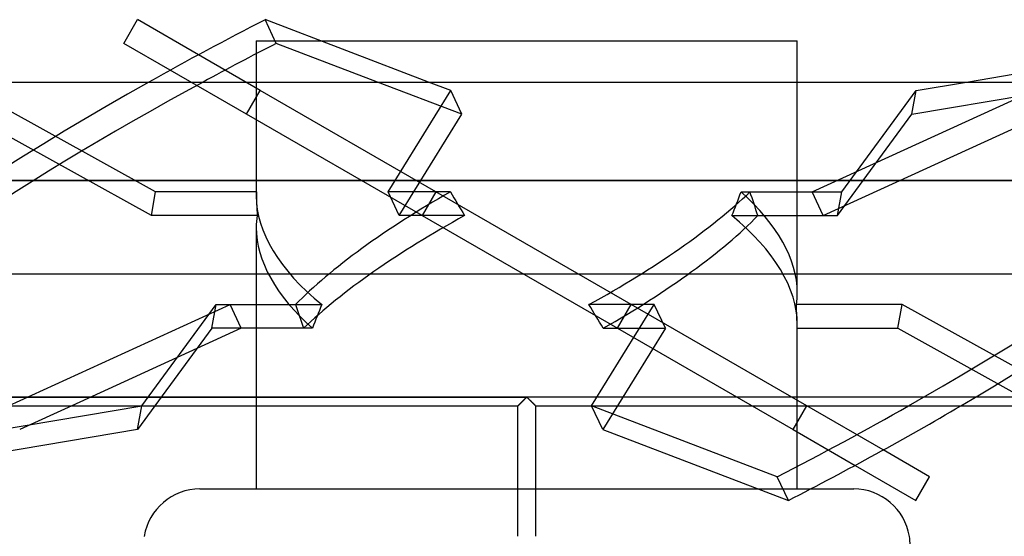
# Model space of a CAD drawing. Header units: millimetres. Extents: x -166 to 166, y -77 to 43.
# Tile 5 of 7: x -57 to 54, y -16 to 43. Entities that reach past the tile are written whole.
import ezdxf

# ---------------------------------------------------------------- set-up
doc = ezdxf.new("R2010")
doc.units = ezdxf.units.MM
doc.layers.add('HIDDEN', color=7, linetype='Continuous')
doc.layers.add('THICK', color=7, linetype='Continuous')

msp = doc.modelspace()

# ---------------------------------------------------------------- linework, layer by layer
at = {"layer": 'HIDDEN'}
for p, q in [((-30.6, 40.3), (-30.6, 22.75)), ((-30.6, 40.3), (-23.28, 40.3)), ((43.56, 32.01), (91.42, 40.02)), ((-30.14, 34.69), (-37.14, 38.73)), ((-31.69, 32.01), (-40.33, 36.99)), ((-7.34, 32.01), (-16.88, 35.65)), ((-8.59, 34.69), (-11.1, 35.65)), ((30.6, 11.83), (30.6, 35.65)), ((44.04, 34.69), (49.76, 35.65)), ((-41.98, 23.22), (-62.67, 34.69)), ((-31.69, 32.01), (-30.14, 34.69)), ((-10.27, 23.22), (-30.14, 34.69)), ((-15.68, 23.22), (-8.59, 34.69)), ((-7.34, 32.01), (-8.59, 34.69)), ((32.29, 23.22), (57.36, 34.69)), ((35.63, 23.22), (44.04, 34.69)), ((43.56, 32.01), (44.04, 34.69)), ((-42.45, 20.53), (-63.15, 32.01)), ((-11.82, 20.53), (-31.69, 32.01)), ((-14.42, 20.53), (-7.34, 32.01)), ((33.54, 20.53), (58.61, 32.01)), ((35.15, 20.53), (43.56, 32.01)), ((0, 24.49), (-127.5, 24.49)), ((127.5, 24.49), (0, 24.49)), ((-42.45, 20.53), (-41.98, 23.22)), ((-30.59, 23.22), (-41.98, 23.22)), ((-8.64, 23.22), (-15.68, 23.22)), ((-14.42, 20.53), (-15.68, 23.22)), ((-10.27, 23.22), (-11.82, 20.53)), ((11.82, 10.47), (-10.27, 23.22)), ((-10.27, 23.22), (-10.27, 23.22)), ((24.24, 23.22), (25.25, 23.22)), ((25.25, 23.22), (32.29, 23.22)), ((32.29, 23.22), (35.63, 23.22)), ((33.54, 20.53), (32.29, 23.22)), ((35.15, 20.53), (35.63, 23.22)), ((-30.5, 20.53), (-42.45, 20.53)), ((-7.03, 20.53), (-14.42, 20.53)), ((-11.82, 20.53), (10.27, 7.78)), ((-11.82, 20.53), (-11.82, 20.53)), ((23.19, 20.53), (35.15, 20.53)), ((26.15, 20.53), (33.54, 20.53)), ((-30.6, 19.17), (-30.6, -1)), ((-58.61, -1.01), (-33.54, 10.47)), ((-43.56, -1.01), (-35.15, 10.47)), ((-35.63, 7.78), (-35.15, 10.47)), ((-35.15, 10.47), (-23.19, 10.47)), ((-33.54, 10.47), (-26.15, 10.47)), ((-32.29, 7.78), (-33.54, 10.47)), ((14.42, 10.47), (7.03, 10.47)), ((7.34, -1), (14.42, 10.47)), ((10.27, 7.78), (11.82, 10.47)), ((11.82, 10.47), (11.82, 10.47)), ((31.69, -1.01), (11.82, 10.47)), ((15.68, 7.78), (14.42, 10.47)), ((42.45, 10.47), (30.5, 10.47)), ((41.98, 7.78), (42.45, 10.47)), ((63.13, -1), (42.45, 10.47)), ((30.6, -10.4), (30.6, 8.25)), ((-32.29, 7.78), (-51.48, -1)), ((-35.63, 7.78), (-42.07, -1)), ((-32.29, 7.78), (-35.63, 7.78)), ((-25.25, 7.78), (-32.29, 7.78)), ((-24.24, 7.78), (-25.25, 7.78)), ((15.68, 7.78), (8.59, -3.69)), ((8.64, 7.78), (15.68, 7.78)), ((10.27, 7.78), (10.27, 7.78)), ((10.27, 7.78), (30.14, -3.69)), ((30.59, 7.78), (41.98, 7.78)), ((41.98, 7.78), (57.81, -1)), ((-142.55, 0), (0, 0)), ((-0.06, -0.06), (0, 0)), ((0, 0), (-0.05, -0.05)), ((0.05, -0.05), (0, 0)), ((0, 0), (0.06, -0.06)), ((-91.42, -9.02), (-43.56, -1.01)), ((-44.04, -3.69), (-43.56, -1.01)), ((-0.99, -0.99), (-1, -1)), ((-0.99, -0.99), (-1, -1)), ((-1, -1), (-0.99, -0.99)), ((-1, -1), (-1, -1)), ((-1, -1), (-1, -1)), ((-1, -1), (-1, -1)), ((-1, -1), (-1, -1)), ((-1, -1), (-1, -1)), ((-1, -1), (-1, -1)), ((-1, -1), (-1, -1)), ((-1, -1), (-1, -1)), ((-1, -1), (-1, -1)), ((-1, -1), (-1, -1)), ((-1, -1), (-1, -1)), ((-1, -1), (-1, -1)), ((-1, -1), (-1, -1)), ((-1, -1), (-1, -1)), ((-1, -1), (-1, -1)), ((-0.97, -0.97), (-0.99, -0.99)), ((-0.99, -0.99), (-0.97, -0.97)), ((-0.98, -0.98), (-0.99, -0.99)), ((-0.96, -0.96), (-0.98, -0.98)), ((-0.97, -0.97), (-0.95, -0.95)), ((-0.95, -0.96), (-0.97, -0.97)), ((-0.94, -0.94), (-0.96, -0.96)), ((-0.93, -0.93), (-0.95, -0.96)), ((-0.95, -0.95), (-0.93, -0.93)), ((-0.91, -0.91), (-0.94, -0.94)), ((-0.9, -0.9), (-0.93, -0.93)), ((-0.93, -0.93), (-0.9, -0.9)), ((-0.88, -0.88), (-0.91, -0.91)), ((-0.9, -0.9), (-0.86, -0.86)), ((-0.87, -0.87), (-0.9, -0.9)), ((-0.85, -0.85), (-0.88, -0.88)), ((-0.84, -0.84), (-0.87, -0.87)), ((-0.86, -0.86), (-0.82, -0.83)), ((-0.81, -0.81), (-0.85, -0.85)), ((-0.8, -0.8), (-0.84, -0.84)), ((-0.82, -0.83), (-0.78, -0.78)), ((-0.78, -0.77), (-0.81, -0.81)), ((-0.76, -0.76), (-0.8, -0.8)), ((-0.74, -0.73), (-0.78, -0.77)), ((-0.78, -0.78), (-0.74, -0.74)), ((-0.71, -0.72), (-0.76, -0.76)), ((-0.69, -0.69), (-0.74, -0.73)), ((-0.74, -0.74), (-0.69, -0.7)), ((-0.67, -0.67), (-0.71, -0.72)), ((-0.65, -0.65), (-0.69, -0.69)), ((-0.69, -0.7), (-0.65, -0.65)), ((-0.62, -0.63), (-0.67, -0.67)), ((-0.6, -0.6), (-0.65, -0.65)), ((-0.65, -0.65), (-0.6, -0.6)), ((-0.58, -0.58), (-0.62, -0.63)), ((-0.6, -0.6), (-0.55, -0.55)), ((-0.56, -0.56), (-0.6, -0.6)), ((-0.53, -0.53), (-0.58, -0.58)), ((-0.51, -0.51), (-0.56, -0.56)), ((-0.55, -0.55), (-0.5, -0.5)), ((-0.48, -0.48), (-0.53, -0.53)), ((-0.46, -0.46), (-0.51, -0.51)), ((-0.5, -0.5), (-0.44, -0.44)), ((-0.43, -0.43), (-0.48, -0.48)), ((-0.41, -0.41), (-0.46, -0.46)), ((-0.44, -0.44), (-0.39, -0.39)), ((-0.37, -0.38), (-0.43, -0.43)), ((-0.36, -0.36), (-0.41, -0.41)), ((-0.39, -0.39), (-0.33, -0.34)), ((-0.32, -0.32), (-0.37, -0.38)), ((-0.31, -0.31), (-0.36, -0.36)), ((-0.33, -0.34), (-0.28, -0.28)), ((-0.27, -0.27), (-0.32, -0.32)), ((-0.26, -0.26), (-0.31, -0.31)), ((-0.28, -0.28), (-0.22, -0.23)), ((-0.22, -0.22), (-0.27, -0.27)), ((-0.21, -0.21), (-0.26, -0.26)), ((-0.16, -0.16), (-0.22, -0.22)), ((-0.22, -0.23), (-0.17, -0.17)), ((-0.16, -0.16), (-0.21, -0.21)), ((-0.17, -0.17), (-0.11, -0.11)), ((-0.1, -0.1), (-0.16, -0.16)), ((-0.11, -0.11), (-0.16, -0.16)), ((-0.05, -0.05), (-0.11, -0.11)), ((-0.11, -0.11), (-0.06, -0.06)), ((-0.05, -0.05), (-0.1, -0.1)), ((0, 0), (-0.05, -0.05)), ((0.05, -0.05), (0, 0)), ((142.55, 0), (0, 0)), ((0.1, -0.1), (0.05, -0.05)), ((0.11, -0.11), (0.05, -0.05)), ((0.06, -0.06), (0.11, -0.11)), ((0.16, -0.16), (0.1, -0.1)), ((0.16, -0.16), (0.11, -0.11)), ((0.11, -0.11), (0.17, -0.17)), ((0.21, -0.21), (0.16, -0.16)), ((0.22, -0.22), (0.16, -0.16)), ((0.17, -0.17), (0.22, -0.23)), ((0.26, -0.26), (0.21, -0.21)), ((0.27, -0.27), (0.22, -0.22)), ((0.22, -0.23), (0.28, -0.28)), ((0.31, -0.31), (0.26, -0.26)), ((0.32, -0.32), (0.27, -0.27)), ((0.28, -0.28), (0.33, -0.34)), ((0.36, -0.36), (0.31, -0.31)), ((0.37, -0.38), (0.32, -0.32)), ((0.33, -0.34), (0.39, -0.39)), ((0.41, -0.41), (0.36, -0.36)), ((0.43, -0.43), (0.37, -0.38)), ((0.39, -0.39), (0.44, -0.44)), ((0.46, -0.46), (0.41, -0.41)), ((0.48, -0.48), (0.43, -0.43)), ((0.44, -0.44), (0.5, -0.5)), ((0.51, -0.51), (0.46, -0.46)), ((0.53, -0.53), (0.48, -0.48)), ((0.5, -0.5), (0.55, -0.55)), ((0.56, -0.56), (0.51, -0.51)), ((0.58, -0.58), (0.53, -0.53)), ((0.55, -0.55), (0.6, -0.6)), ((0.6, -0.6), (0.56, -0.56)), ((0.62, -0.63), (0.58, -0.58)), ((0.65, -0.65), (0.6, -0.6)), ((0.6, -0.6), (0.65, -0.65)), ((0.67, -0.67), (0.62, -0.63)), ((0.69, -0.69), (0.65, -0.65)), ((0.65, -0.65), (0.69, -0.7)), ((0.71, -0.72), (0.67, -0.67)), ((0.74, -0.73), (0.69, -0.69)), ((0.69, -0.7), (0.74, -0.74)), ((0.76, -0.76), (0.71, -0.72)), ((0.78, -0.77), (0.74, -0.73)), ((0.74, -0.74), (0.78, -0.78)), ((0.8, -0.8), (0.76, -0.76)), ((0.81, -0.81), (0.78, -0.77)), ((0.78, -0.78), (0.82, -0.83)), ((0.84, -0.84), (0.8, -0.8)), ((0.85, -0.85), (0.81, -0.81)), ((0.82, -0.83), (0.86, -0.86)), ((0.87, -0.87), (0.84, -0.84)), ((0.88, -0.88), (0.85, -0.85)), ((0.86, -0.86), (0.9, -0.9)), ((0.9, -0.9), (0.87, -0.87)), ((0.91, -0.91), (0.88, -0.88)), ((0.93, -0.93), (0.9, -0.9)), ((0.9, -0.9), (0.93, -0.93)), ((0.94, -0.94), (0.91, -0.91)), ((0.95, -0.96), (0.93, -0.93)), ((0.93, -0.93), (0.95, -0.95)), ((0.96, -0.96), (0.94, -0.94)), ((0.95, -0.95), (0.97, -0.97)), ((0.97, -0.97), (0.95, -0.96)), ((0.98, -0.98), (0.96, -0.96)), ((0.99, -0.99), (0.97, -0.97)), ((0.97, -0.97), (0.99, -0.99)), ((0.99, -0.99), (0.98, -0.98)), ((1, -1), (0.99, -0.99)), ((1, -1), (0.99, -0.99)), ((0.99, -0.99), (1, -1)), ((1, -1), (1, -1)), ((1, -1), (1, -1)), ((1, -1), (1, -1)), ((1, -1), (1, -1)), ((1, -1), (1, -1)), ((1, -1), (1, -1)), ((1, -1), (1, -1)), ((1, -1), (1, -1)), ((1, -1), (1, -1)), ((1, -1), (1, -1)), ((1, -1), (1, -1)), ((1, -1), (1, -1)), ((1, -1), (1, -1)), ((1, -1), (1, -1)), ((1, -1), (1, -1)), ((30.14, -3.69), (31.69, -1.01)), ((40.33, -5.99), (31.69, -1.01)), ((30.14, -3.69), (37.14, -7.73)), ((-1, -10.4), (1, -10.4)), ((26.17, -10.4), (32.11, -10.4))]:
    msp.add_line(p, q, dxfattribs=at)
msp.add_arc((36.98, -16.78), 6.38, 0, 9.1386, dxfattribs=at)
for centre, major_axis, ratio, start_param, end_param in [((-0.63, 16.84), (-110.9, -51.8), 0.293893, -1.321549, -0.572847), ((0.63, 14.16), (110.9, 51.8), 0.293893, 1.77358, 2.382692), ((-0.63, 16.84), (-110.9, -51.8), 0.293893, 1.836575, 2.444783), ((0.63, 14.16), (110.9, 51.8), 0.293893, -1.259458, -0.650346), ((0, 17.29), (30.34, -7.61), 0.525577, -3.038536, -3.010541), ((0, 17.29), (30.34, -7.61), 0.525577, -3.010541, -2.299905), ((0, 41), (13.18, 52.55), 0.525577, 2.044002, 2.098325), ((0, 17.29), (30.3, 15.6), 0.273566, 1.717026, 2.455656), ((0, 41), (27.02, -52.48), 0.273566, -1.368577, -1.314255), ((0, 17.29), (30.3, 15.6), 0.273566, -1.478889, -0.740259), ((0, 41), (13.18, 52.55), 0.525577, -1.836221, -1.781899), ((0, 17.29), (30.34, -7.61), 0.525577, 0.131052, 0.787365), ((0, 41), (27.02, -52.48), 0.273566, 1.034385, 1.088707), ((0, 13.71), (30.34, -7.61), 0.525577, -3.092859, -3.010541), ((0, 13.71), (30.3, 15.6), 0.273566, 1.662703, 2.401334), ((0, 13.71), (30.3, 15.6), 0.273566, -1.424567, -0.685936), ((0, 13.71), (30.34, -7.61), 0.525577, 0.131052, 0.841687), ((0, 13.71), (30.34, -7.61), 0.525577, -3.010541, -2.354228), ((0, 17.29), (30.34, -7.61), 0.525577, 0.048734, 0.131052), ((0, -10), (27.02, -52.48), 0.273566, -2.107208, -2.052885), ((0, -10), (13.18, 52.55), 0.525577, 1.305371, 1.359694), ((0, -10), (27.02, -52.48), 0.273566, 1.773015, 1.827338), ((0, -10), (13.18, 52.55), 0.525577, -1.097591, -1.043268), ((0, 13.71), (30.34, -7.61), 0.525577, 0.103057, 0.131052)]:
    msp.add_ellipse(centre, major_axis=major_axis, ratio=ratio, start_param=start_param, end_param=end_param, dxfattribs=at)
at = {"layer": 'THICK'}
for p, q in [((-45.57, 40.02), (-44.02, 42.71)), ((-37.14, 38.73), (-44.02, 42.71)), ((-11.1, 35.65), (-29.59, 42.71)), ((-28.33, 40.02), (-29.59, 42.71)), ((49.76, 35.65), (91.9, 42.71)), ((-23.28, 40.3), (30.6, 40.3)), ((30.6, 35.65), (30.6, 40.3)), ((-40.33, 36.99), (-45.57, 40.02)), ((-16.88, 35.65), (-28.33, 40.02)), ((-127.5, 35.65), (0, 35.65)), ((0, 35.65), (127.5, 35.65)), ((-127.5, 24.49), (0, 24.49)), ((0, 24.49), (127.5, 24.49)), ((-166.5, 13.95), (166.5, 13.95)), ((166.5, 0), (-166.5, 0)), ((-143.55, -1), (-1, -1)), ((-51.48, -1), (-57.36, -3.69)), ((-42.07, -1), (-44.04, -3.69)), ((-30.6, -1), (-30.6, -10.4)), ((-1, -1), (-0.99, -0.99)), ((-1, -1), (-1, -1)), ((-1, -15.76), (-1, -1)), ((-0.99, -0.99), (-0.98, -0.98)), ((-0.98, -0.98), (-0.96, -0.96)), ((-0.96, -0.96), (-0.94, -0.94)), ((-0.94, -0.94), (-0.92, -0.92)), ((-0.92, -0.92), (-0.89, -0.89)), ((-0.89, -0.89), (-0.86, -0.86)), ((-0.86, -0.86), (-0.83, -0.82)), ((-0.83, -0.82), (-0.79, -0.79)), ((-0.79, -0.79), (-0.75, -0.75)), ((-0.75, -0.75), (-0.71, -0.71)), ((-0.71, -0.71), (-0.67, -0.66)), ((-0.67, -0.66), (-0.62, -0.62)), ((-0.62, -0.62), (-0.57, -0.57)), ((-0.57, -0.57), (-0.52, -0.52)), ((-0.52, -0.52), (-0.47, -0.47)), ((-0.47, -0.47), (-0.41, -0.41)), ((-0.41, -0.41), (-0.36, -0.36)), ((-0.36, -0.36), (-0.3, -0.3)), ((-0.3, -0.3), (-0.24, -0.24)), ((-0.24, -0.24), (-0.18, -0.18)), ((-0.18, -0.18), (-0.12, -0.12)), ((-0.12, -0.12), (-0.06, -0.06)), ((-0.06, -0.06), (0, 0)), ((0, 0), (0.06, -0.06)), ((0.06, -0.06), (0.12, -0.12)), ((0.12, -0.12), (0.18, -0.18)), ((0.18, -0.18), (0.24, -0.24)), ((0.24, -0.24), (0.3, -0.3)), ((0.3, -0.3), (0.36, -0.36)), ((0.36, -0.36), (0.41, -0.41)), ((0.41, -0.41), (0.47, -0.47)), ((0.47, -0.47), (0.52, -0.52)), ((0.52, -0.52), (0.57, -0.57)), ((0.57, -0.57), (0.62, -0.62)), ((0.62, -0.62), (0.67, -0.66)), ((0.67, -0.66), (0.71, -0.71)), ((0.71, -0.71), (0.75, -0.75)), ((0.75, -0.75), (0.79, -0.79)), ((0.79, -0.79), (0.83, -0.82)), ((0.83, -0.82), (0.86, -0.86)), ((0.86, -0.86), (0.89, -0.89)), ((0.89, -0.89), (0.92, -0.92)), ((0.92, -0.92), (0.94, -0.94)), ((0.94, -0.94), (0.96, -0.96)), ((0.96, -0.96), (0.98, -0.98)), ((0.98, -0.98), (0.99, -0.99)), ((0.99, -0.99), (1, -1)), ((1, -1), (1, -15.76)), ((1, -1), (1, -1)), ((1, -1), (143.55, -1)), ((7.34, -1.01), (7.34, -1)), ((28.33, -9.02), (7.34, -1.01)), ((8.59, -3.69), (7.34, -1.01)), ((-44.04, -3.69), (-91.9, -11.71)), ((8.59, -3.69), (29.59, -11.71)), ((45.57, -9.02), (40.33, -5.99)), ((37.14, -7.73), (44.02, -11.71)), ((29.59, -11.71), (28.33, -9.02)), ((44.02, -11.71), (45.57, -9.02)), ((-36.97, -10.4), (-1, -10.4)), ((1, -10.4), (26.17, -10.4)), ((32.11, -10.4), (36.98, -10.4))]:
    msp.add_line(p, q, dxfattribs=at)
for centre, start, end in [((-36.97, -16.78), 90, 170.8614), ((36.98, -16.78), 9.1386, 90)]:
    msp.add_arc(centre, 6.38, start, end, dxfattribs=at)
for centre, major_axis, start_param, end_param in [((-0.63, 16.84), (-110.9, -51.8), -1.445512, -1.321549), ((0.63, 14.16), (110.9, 51.8), 1.696081, 1.77358), ((-0.63, 16.84), (-110.9, -51.8), 1.696081, 1.836575), ((0.63, 14.16), (110.9, 51.8), -1.445512, -1.259458)]:
    msp.add_ellipse(centre, major_axis=major_axis, ratio=0.293893, start_param=start_param, end_param=end_param, dxfattribs=at)

doc.saveas('drawing.dxf')
